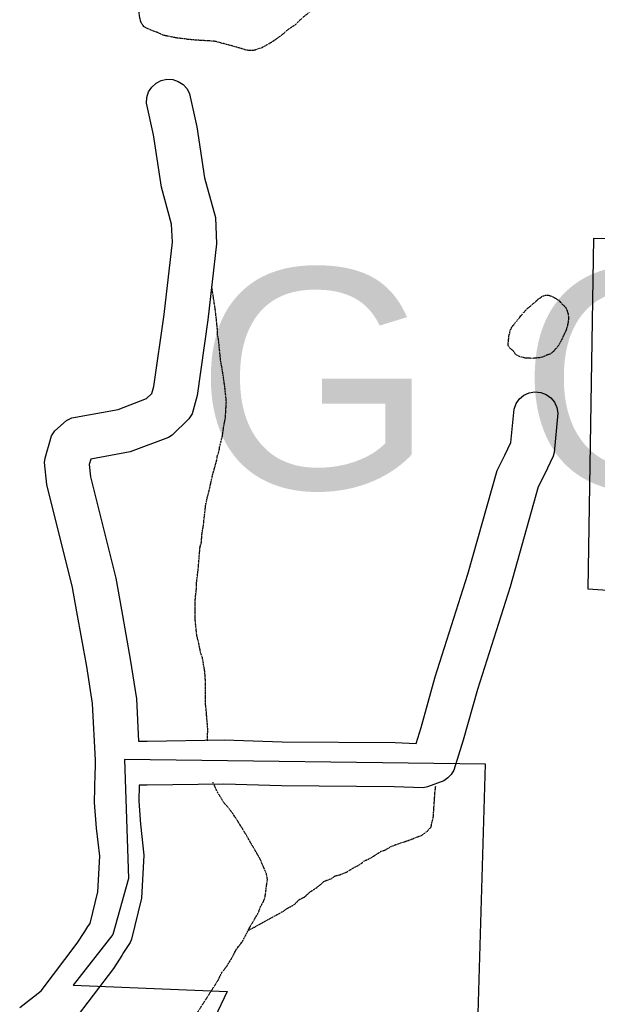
# Model space of a CAD drawing. Header units: feet. Extents: x -1605449 to -1594075, y -1717250 to -1708479.
# Tile 52 of 97: x -1597865 to -1597646, y -1714263 to -1713890. Entities that reach past the tile are written whole.
import ezdxf
from ezdxf.enums import TextEntityAlignment as Align

# ---------------------------------------------------------------- set-up
doc = ezdxf.new("R2010")
doc.units = ezdxf.units.FT
doc.header["$MEASUREMENT"] = 0
doc.linetypes.add('stream', pattern=[1.4, 0.7, -0.1, 0.1, -0.1, 0.1, -0.1, 0.1, -0.1])
for name, color, linetype in [('HTEXT', 3, 'Continuous'), ('INCORPORATED', 4, 'Continuous'), ('TWP-RD', 6, 'Continuous'), ('WATERWAY', 14, 'stream')]:
    doc.layers.add(name, color=color, linetype=linetype)
doc.styles.add('ARIAL', font='arial.ttf')

msp = doc.modelspace()

# ---------------------------------------------------------------- linework, layer by layer
at = {"layer": 'INCORPORATED', "flags": 128}
for points in [[(-1597530.59, -1713973.26), (-1597647.46, -1713973.18), (-1597649.63, -1714105.58), (-1597632.48, -1714106.8)], [(-1597691.28, -1714270.51), (-1597688.34, -1714171.97), (-1597688.34, -1714171.97), (-1597824.96, -1714170.17), (-1597824.96, -1714170.17), (-1597823.49, -1714215.19), (-1597829.37, -1714236.39), (-1597844.43, -1714255.46), (-1597844.43, -1714255.46), (-1597786.14, -1714257.91), (-1597786.14, -1714257.91), (-1597797.98, -1714282.83)]]:
    msp.add_lwpolyline(points, dxfattribs=at)
at = {"layer": 'TWP-RD'}
for points in [[(-1597839.25, -1714135.02), (-1597842.94, -1714114.37), (-1597842.94, -1714114.37), (-1597844.6, -1714105.05), (-1597854.32, -1714066.11), (-1597855.19, -1714057.87), (-1597855.04, -1714056.23), (-1597854.07, -1714053), (-1597854.07, -1714053), (-1597853.69, -1714051.73), (-1597853.45, -1714050.9), (-1597852.52, -1714047.8), (-1597851.27, -1714045.84), (-1597846.9, -1714041.95), (-1597844.85, -1714040.94), (-1597827.32, -1714037.73), (-1597816.63, -1714033.65), (-1597814.56, -1714031.69), (-1597813.85, -1714029.09), (-1597810, -1714001.8), (-1597806.81, -1713974.51), (-1597807.13, -1713967.76), (-1597810.97, -1713953.69), (-1597814, -1713933.97), (-1597816.6, -1713921.98), (-1597816.49, -1713919.79), (-1597815.82, -1713917.7), (-1597814.64, -1713915.86), (-1597813.01, -1713914.38), (-1597811.06, -1713913.38), (-1597808.92, -1713912.91), (-1597806.73, -1713913.02), (-1597804.64, -1713913.69), (-1597802.79, -1713914.87), (-1597801.31, -1713916.5), (-1597800.31, -1713918.45), (-1597797.6, -1713930.94), (-1597794.64, -1713950.23), (-1597790.57, -1713965.14), (-1597790.1, -1713975.08), (-1597793.47, -1714003.93), (-1597797.5, -1714032.46), (-1597799.4, -1714039.42), (-1597800.57, -1714041.38), (-1597806.96, -1714047.46), (-1597808.36, -1714048.33), (-1597822.81, -1714053.85), (-1597837.75, -1714056.59), (-1597838.35, -1714058.6), (-1597837.87, -1714063.2), (-1597828.29, -1714101.56), (-1597826.14, -1714113.61), (-1597826.14, -1714113.61), (-1597822.81, -1714132.27), (-1597820.45, -1714147.28), (-1597819.61, -1714163.24), (-1597816.44, -1714163.25)], [(-1597816.44, -1714163.25), (-1597787.25, -1714162.75), (-1597765.28, -1714163.44), (-1597722.55, -1714163.78), (-1597714.64, -1714164.05), (-1597712.74, -1714158.11), (-1597707.39, -1714138.88), (-1597695.02, -1714100.03), (-1597683.98, -1714060.9), (-1597681.03, -1714055.08), (-1597678.76, -1714050.3), (-1597677.56, -1714037.64), (-1597676.8, -1714035.58), (-1597675.53, -1714033.8), (-1597673.84, -1714032.4), (-1597671.84, -1714031.48), (-1597669.68, -1714031.12), (-1597667.49, -1714031.32), (-1597665.44, -1714032.09), (-1597663.65, -1714033.36), (-1597662.25, -1714035.05), (-1597661.34, -1714037.04), (-1597660.97, -1714039.21), (-1597662.37, -1714054.06), (-1597662.76, -1714055.47), (-1597666.07, -1714062.42), (-1597668.38, -1714066.98), (-1597679.06, -1714104.82), (-1597691.42, -1714143.64), (-1597696.77, -1714162.88), (-1597700.39, -1714174.18), (-1597701.34, -1714175.79), (-1597702.62, -1714177.15), (-1597704.18, -1714178.19), (-1597710.27, -1714180.54), (-1597711.92, -1714180.82), (-1597722.9, -1714180.45), (-1597765.6, -1714180.1), (-1597787.37, -1714179.43), (-1597816.34, -1714179.92), (-1597819.46, -1714179.9), (-1597819.6, -1714185.97), (-1597818.91, -1714194.58), (-1597817.59, -1714206.33), (-1597818.55, -1714222.65), (-1597822.28, -1714238.11), (-1597822.84, -1714239.41), (-1597824.79, -1714242.42), (-1597825.29, -1714243.18), (-1597825.99, -1714244.26), (-1597829.16, -1714249.15), (-1597844.53, -1714269.42)], [(-1597864.62, -1714263.92), (-1597856.48, -1714257.6), (-1597842.81, -1714239.57), (-1597839.97, -1714235.19), (-1597838.78, -1714233.35), (-1597838.78, -1714233.35), (-1597837.99, -1714232.13), (-1597835.1, -1714220.18), (-1597834.31, -1714206.77), (-1597835.5, -1714196.18), (-1597836.29, -1714186.44), (-1597836.02, -1714175.33), (-1597835.97, -1714173.14), (-1597835.93, -1714171.4), (-1597835.92, -1714170.38), (-1597835.92, -1714170.38), (-1597837.05, -1714149.02), (-1597839.25, -1714135.02)]]:
    msp.add_lwpolyline(points, dxfattribs=at)
at = {"layer": 'WATERWAY', "ltscale": 0.5, "flags": 128}
for points in [[(-1597809.59, -1713846.55), (-1597808.42, -1713848.39), (-1597806.74, -1713850.05), (-1597805.07, -1713851.38), (-1597804.06, -1713852.71), (-1597803.05, -1713853.88), (-1597802.21, -1713855.21), (-1597801.37, -1713856.71), (-1597800.03, -1713858.54), (-1597799.02, -1713859.87), (-1597797.85, -1713861.2), (-1597796.67, -1713862.37), (-1597795.17, -1713863.36), (-1597793.16, -1713864.35), (-1597790.82, -1713865.35), (-1597788.48, -1713865.84), (-1597785.97, -1713866.16), (-1597783.8, -1713866.32), (-1597781.3, -1713866.48), (-1597778.8, -1713866.63), (-1597775.79, -1713866.79), (-1597773.96, -1713866.78), (-1597772.29, -1713866.94), (-1597770.62, -1713866.77), (-1597768.95, -1713866.76), (-1597767.45, -1713866.59), (-1597765.78, -1713866.25), (-1597763.95, -1713866.07), (-1597762.61, -1713866.07), (-1597761.28, -1713865.89), (-1597759.61, -1713865.89), (-1597757.77, -1713865.71), (-1597756.27, -1713865.54), (-1597754.61, -1713865.2), (-1597752.94, -1713865.03), (-1597751.77, -1713864.85), (-1597750.94, -1713864.85), (-1597749.94, -1713864.68), (-1597748.6, -1713864.51), (-1597747.77, -1713864.5), (-1597746.26, -1713864.83), (-1597744.76, -1713865.66), (-1597743.75, -1713866.32), (-1597742.92, -1713866.65), (-1597742.08, -1713867.65), (-1597741.74, -1713869.32), (-1597741.73, -1713870.99), (-1597742.39, -1713873), (-1597742.71, -1713874.67), (-1597743.37, -1713876.18), (-1597744.37, -1713877.85), (-1597745.86, -1713879.69), (-1597747.69, -1713881.54), (-1597749.68, -1713883.05), (-1597751.68, -1713884.89), (-1597754.01, -1713886.74), (-1597756.33, -1713888.58), (-1597758.49, -1713890.43), (-1597760.49, -1713892.44), (-1597763.15, -1713894.12), (-1597765.14, -1713895.97), (-1597767.31, -1713897.48), (-1597769.14, -1713898.82), (-1597770.63, -1713899.67), (-1597771.63, -1713900.17), (-1597772.63, -1713900.84), (-1597773.63, -1713901.18), (-1597774.63, -1713901.52), (-1597775.46, -1713901.86), (-1597776.3, -1713902.03), (-1597777.3, -1713902.03), (-1597778.13, -1713902.03), (-1597779.47, -1713901.71), (-1597780.97, -1713901.21), (-1597782.81, -1713900.72), (-1597784.48, -1713900.22), (-1597786.32, -1713899.73), (-1597788.32, -1713899.24), (-1597790.5, -1713898.58), (-1597792.67, -1713898.42), (-1597795.34, -1713898.26), (-1597797.84, -1713898.11), (-1597801.35, -1713897.79), (-1597803.35, -1713897.46), (-1597805.19, -1713897.3), (-1597806.69, -1713896.97), (-1597810.03, -1713896.32), (-1597811.2, -1713895.82), (-1597812.54, -1713895.16), (-1597814.05, -1713894.67), (-1597815.22, -1713894.17), (-1597816.39, -1713893.67), (-1597817.56, -1713893.01), (-1597818.56, -1713891.68), (-1597819.07, -1713890.18), (-1597819.24, -1713889.18), (-1597819.42, -1713887.84), (-1597819.59, -1713886.67), (-1597819.6, -1713885.17), (-1597819.44, -1713883.83), (-1597819.44, -1713882.33), (-1597819.44, -1713882.33), (-1597819.12, -1713880.66), (-1597818.62, -1713878.99), (-1597818.13, -1713877.32), (-1597817.64, -1713875.64), (-1597817.15, -1713873.8), (-1597816.65, -1713872.13), (-1597816.33, -1713870.46), (-1597815.83, -1713868.62), (-1597815.34, -1713867.12), (-1597814.85, -1713865.95), (-1597814.68, -1713864.94), (-1597814.36, -1713863.61), (-1597814.19, -1713862.44), (-1597814.03, -1713861.44), (-1597813.87, -1713860.26), (-1597813.71, -1713859.1), (-1597813.55, -1713857.76), (-1597813.22, -1713856.09), (-1597812.9, -1713853.75), (-1597812.57, -1713852.24), (-1597812.25, -1713850.91), (-1597811.75, -1713849.9), (-1597809.59, -1713846.55), (-1597811.75, -1713849.9)], [(-1597793.54, -1714163.04), (-1597793.47, -1714158.52), (-1597794.06, -1714151.35), (-1597794.25, -1714149.69), (-1597794.38, -1714139.51), (-1597794.58, -1714136.85), (-1597795.49, -1714131.69), (-1597796.18, -1714129.7), (-1597796.89, -1714126.03), (-1597797.59, -1714123.38), (-1597798.17, -1714117.71), (-1597798.25, -1714111.71), (-1597798.12, -1714108.53), (-1597797.81, -1714106.7), (-1597797.69, -1714103.19), (-1597797.09, -1714098.34), (-1597796.37, -1714089.83), (-1597795.89, -1714088.15), (-1597795.6, -1714084.48), (-1597795.14, -1714081.97), (-1597794.24, -1714073.95), (-1597793.61, -1714070.94), (-1597792.98, -1714068.76), (-1597791.72, -1714062.91), (-1597790.12, -1714057.21), (-1597789.82, -1714055.38), (-1597789.18, -1714053.36), (-1597788.87, -1714051.52), (-1597787.91, -1714047.84), (-1597787.3, -1714043.5), (-1597786.83, -1714041.32), (-1597786.69, -1714039.49), (-1597786.42, -1714034.81), (-1597786.99, -1714029.31), (-1597787.91, -1714022.99), (-1597788.62, -1714018.99), (-1597789.4, -1714011.16), (-1597789.75, -1714009.5), (-1597789.77, -1714007.83), (-1597789.97, -1714005.83), (-1597790.54, -1714000.5), (-1597791.99, -1713991.01)], [(-1597677.86, -1714005.99), (-1597674.54, -1714001.8), (-1597672.88, -1713999.96), (-1597669.39, -1713996.94), (-1597668.39, -1713996.1), (-1597666.9, -1713994.93), (-1597665.73, -1713994.59), (-1597664.39, -1713994.58), (-1597663.06, -1713995.08), (-1597661.55, -1713995.91), (-1597660.55, -1713996.57), (-1597659.71, -1713997.57), (-1597658.87, -1713998.4), (-1597658.03, -1713999.23), (-1597657.52, -1714000.4), (-1597657.19, -1714001.4), (-1597657.01, -1714002.57), (-1597657.01, -1714003.74), (-1597657.17, -1714005.07), (-1597657.5, -1714006.58), (-1597657.99, -1714008.08), (-1597658.82, -1714009.75), (-1597659.64, -1714011.59), (-1597660.47, -1714013.1), (-1597661.13, -1714014.11), (-1597662.63, -1714015.78), (-1597663.79, -1714016.79), (-1597665.29, -1714017.3), (-1597667.29, -1714018.14), (-1597670.62, -1714018.49), (-1597673.3, -1714018.33), (-1597674.8, -1714018), (-1597675.64, -1714017.67), (-1597676.97, -1714017.01), (-1597677.81, -1714015.68), (-1597678.99, -1714014.68), (-1597679.83, -1714013.51), (-1597679.67, -1714012.01), (-1597679.51, -1714010.01), (-1597679.18, -1714008.84), (-1597679.02, -1714007.83), (-1597678.03, -1714005.99), (-1597677.86, -1714005.99)], [(-1597812.23, -1714289.16), (-1597789.39, -1714253.39), (-1597788.25, -1714250.87), (-1597786.28, -1714248.34), (-1597784.49, -1714245.49), (-1597782.53, -1714241.79), (-1597780.4, -1714239.09), (-1597777.15, -1714232.88), (-1597774.54, -1714228.5), (-1597773.41, -1714225.65), (-1597772.43, -1714223.97), (-1597771.78, -1714222.3), (-1597770.87, -1714215.44), (-1597771.23, -1714213.45), (-1597773.64, -1714207.81), (-1597779.1, -1714198.37), (-1597782.34, -1714193.07), (-1597784.21, -1714190.26), (-1597785.74, -1714188.28), (-1597787.26, -1714186.63), (-1597789.99, -1714182.16), (-1597791.36, -1714179.01), (-1597791.48, -1714178.63)], [(-1597778.2, -1714234.89), (-1597764.88, -1714227.54), (-1597763.22, -1714226.35), (-1597760.91, -1714225.16), (-1597758.76, -1714223.12), (-1597756.78, -1714222.1), (-1597754.96, -1714220.41), (-1597751.66, -1714218.19), (-1597749.35, -1714216.16), (-1597746.86, -1714215.29), (-1597745.04, -1714214.1), (-1597743.38, -1714213.75), (-1597740.89, -1714212.71), (-1597738.08, -1714211.01), (-1597736.09, -1714209.98), (-1597734.11, -1714208.45), (-1597732.12, -1714207.59), (-1597727.82, -1714204.87), (-1597726.16, -1714204.34), (-1597724.34, -1714203.15), (-1597722.18, -1714202.29), (-1597717.86, -1714200.9), (-1597712.55, -1714198.83), (-1597710.41, -1714197.3), (-1597708.93, -1714195.61), (-1597708.62, -1714193.94), (-1597708.14, -1714192.26), (-1597707.44, -1714181.91), (-1597707.15, -1714180.16)]]:
    msp.add_lwpolyline(points, dxfattribs=at)

# ---------------------------------------------------------------- texts
at = {"layer": 'HTEXT', "style": 'ARIAL'}
msp.add_text('G O S H E N', height=83.3333, dxfattribs=at).set_placement((-1597465.05, -1714026.14), align=Align.MIDDLE_CENTER)

doc.saveas('drawing.dxf')
